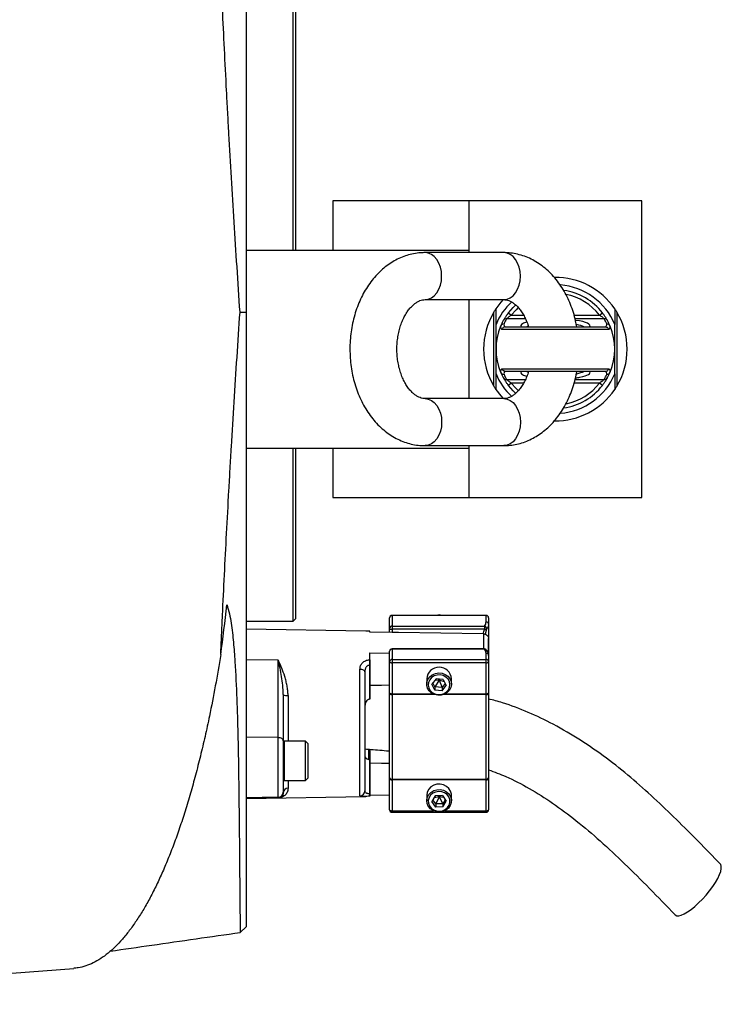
# Model space of a CAD drawing. Header units: millimetres. Extents: x 3 to 2256, y 2 to 810.
# Tile 8 of 9: x 1972 to 2256, y 174 to 572. Entities that reach past the tile are written whole.
import ezdxf

# ---------------------------------------------------------------- set-up
doc = ezdxf.new("R2010")
doc.units = ezdxf.units.MM

msp = doc.modelspace()

# ---------------------------------------------------------------- linework, layer by layer
at = {"color": 7, "linetype": 'Continuous', "lineweight": 25}
for p, q in [((2063.84, 702.54), (2063.84, 454.11)), ((2082.84, 479.11), (2082.84, 579.11)), ((2083.84, 578.11), (2083.84, 479.11)), ((2098.84, 499.11), (2098.84, 479.11)), ((2153.84, 499.11), (2098.84, 499.11)), ((2223.84, 499.11), (2153.84, 499.11)), ((2153.84, 499.11), (2153.84, 478.11)), ((2223.84, 379.11), (2223.84, 499.11)), ((2063.84, 479.11), (2153.84, 479.11)), ((2167.98, 478.11), (2136.16, 478.11)), ((2136.16, 459.11), (2167.98, 459.11)), ((2153.84, 459.11), (2153.84, 419.11)), ((2061.38, 454.11), (2063.84, 454.11)), ((2063.84, 454.11), (2063.84, 205.69)), ((2164.01, 424.13), (2164.01, 454.1)), ((2169.83, 453.77), (2171.02, 452.85)), ((2206.66, 452.85), (2207.85, 453.77)), ((2213.67, 454.1), (2213.67, 424.13)), ((2164.84, 439.11), (2164.84, 449.11)), ((2210.43, 447.11), (2167.25, 447.11)), ((2168.65, 448.11), (2209.03, 448.11)), ((2212.84, 439.11), (2212.84, 449.11)), ((2164.84, 429.11), (2164.84, 439.11)), ((2212.84, 429.11), (2212.84, 439.11)), ((2167.25, 431.11), (2210.43, 431.11)), ((2209.03, 430.11), (2168.65, 430.11)), ((2171.02, 425.38), (2169.83, 424.46)), ((2207.85, 424.46), (2206.66, 425.38)), ((2167.98, 419.11), (2136.16, 419.11)), ((2063.84, 399.11), (2153.84, 399.11)), ((2082.84, 329.11), (2082.84, 399.11)), ((2083.84, 399.11), (2083.84, 330.11)), ((2098.84, 399.11), (2098.84, 379.11)), ((2136.16, 400.11), (2167.98, 400.11)), ((2153.84, 400.11), (2153.84, 379.11)), ((2098.84, 379.11), (2153.84, 379.11)), ((2153.84, 379.11), (2223.84, 379.11)), ((2121.84, 326.29), (2121.84, 330.52)), ((2160.84, 331.52), (2122.84, 331.52)), ((2122.84, 331.42), (2122.84, 327.2)), ((2160.84, 331.42), (2122.84, 331.42)), ((2160.84, 328.87), (2160.84, 331.42)), ((2161.84, 330.52), (2161.84, 327.96)), ((2063.84, 329.11), (2082.84, 329.11)), ((2082.84, 329.11), (2083.84, 330.11)), ((2122.84, 327.2), (2122.84, 325.87)), ((2122.84, 327.2), (2160.14, 327.2)), ((2160.14, 327.2), (2160.14, 325.87)), ((2161.84, 327.96), (2161.84, 315.32)), ((2112.19, 325.1), (2063.84, 325.94)), ((2113.84, 325.07), (2113.8, 325.07)), ((2113.84, 324.78), (2113.84, 325.07)), ((2122.84, 324.63), (2113.84, 324.78)), ((2121.84, 324.65), (2121.84, 326.29)), ((2160.14, 325.87), (2122.84, 325.87)), ((2122.84, 325.87), (2122.84, 324.63)), ((2159.87, 324.02), (2159.67, 324.02)), ((2161.84, 315.54), (2161.84, 322.11)), ((2113.84, 316.33), (2121.84, 316.2)), ((2113.84, 313.52), (2113.84, 316.33)), ((2121.84, 312.77), (2121.84, 316.99)), ((2160.14, 317.99), (2122.84, 317.99)), ((2122.84, 317.9), (2122.84, 313.67)), ((2160.14, 317.9), (2122.84, 317.9)), ((2160.84, 313.67), (2160.84, 316.23)), ((2161.84, 315.32), (2161.84, 312.77)), ((2076.87, 313.41), (2063.84, 313.55)), ((2076.87, 282.09), (2076.87, 313.41)), ((2113.8, 313.52), (2113.84, 313.52)), ((2113.8, 311.37), (2113.8, 297.66)), ((2113.84, 311.37), (2113.8, 311.37)), ((2113.84, 297.66), (2113.84, 311.37)), ((2121.84, 300.22), (2121.84, 312.77)), ((2122.84, 313.67), (2122.84, 312.34)), ((2122.84, 313.67), (2160.84, 313.67)), ((2160.84, 312.34), (2122.84, 312.34)), ((2122.84, 312.34), (2122.84, 299.8)), ((2160.84, 312.34), (2160.84, 313.67)), ((2160.84, 299.8), (2160.84, 312.34)), ((2161.84, 312.77), (2161.84, 300.22)), ((2109.87, 258.61), (2109.87, 309.72)), ((2111.84, 308.65), (2111.84, 260.59)), ((2136.84, 305.89), (2136.84, 303.72)), ((2140.66, 305.85), (2138.97, 303.73)), ((2140.15, 301.34), (2138.97, 303.73)), ((2140.15, 302.61), (2139.36, 304.22)), ((2141.84, 305.34), (2140.09, 305.13)), ((2141.84, 305.34), (2140.15, 302.61)), ((2140.15, 302.61), (2140.15, 301.34)), ((2143.02, 302.35), (2140.15, 302.61)), ((2143.53, 305.59), (2140.66, 305.85)), ((2141.56, 305.77), (2141.84, 305.34)), ((2142.25, 305.7), (2141.84, 305.34)), ((2143.97, 304.69), (2141.84, 305.34)), ((2141.84, 305.34), (2143.02, 302.35)), ((2144.32, 303.98), (2143.02, 302.35)), ((2143.02, 301.08), (2144.71, 303.2)), ((2143.53, 305.59), (2144.71, 303.2)), ((2146.84, 303.72), (2146.84, 305.89)), ((2078.84, 299.55), (2078.84, 280.82)), ((2121.84, 299.63), (2121.84, 300.22)), ((2121.84, 266.01), (2121.84, 299.63)), ((2122.84, 299.8), (2122.84, 299.5)), ((2122.84, 299.5), (2122.84, 265.33)), ((2143.02, 301.08), (2140.15, 301.34)), ((2143.02, 302.35), (2143.02, 301.08)), ((2160.84, 299.5), (2160.84, 299.8)), ((2160.84, 265.33), (2160.84, 299.5)), ((2161.84, 300.22), (2161.84, 299.63)), ((2161.84, 299.63), (2161.84, 266.01)), ((2113.84, 297.66), (2113.8, 297.66)), ((2111.96, 286.71), (2111.84, 286.71)), ((2111.84, 284.09), (2111.96, 284.09)), ((2111.96, 282.76), (2111.84, 282.76)), ((2076.87, 282.09), (2063.84, 282.24)), ((2076.87, 258.01), (2076.87, 282.09)), ((2078.84, 280.82), (2078.84, 260.01)), ((2087.84, 280.72), (2079.24, 280.72)), ((2088.84, 279.72), (2087.84, 280.72)), ((2087.84, 269.34), (2087.84, 280.72)), ((2088.84, 279.72), (2088.84, 269.76)), ((2111.96, 281.23), (2111.84, 281.23)), ((2111.84, 278.92), (2111.96, 278.92)), ((2113.47, 273.25), (2113.47, 277.29)), ((2113.8, 273.26), (2113.8, 259.55)), ((2113.8, 273.26), (2113.84, 273.26)), ((2113.84, 259.55), (2113.84, 273.26)), ((2087.84, 264.72), (2087.84, 269.34)), ((2088.84, 269.76), (2088.84, 265.72)), ((2079.24, 264.72), (2087.84, 264.72)), ((2087.84, 264.72), (2088.84, 265.72)), ((2121.84, 265.5), (2121.84, 266.01)), ((2121.84, 252.95), (2121.84, 265.5)), ((2122.84, 265.33), (2160.84, 265.33)), ((2122.84, 265.33), (2122.84, 265.07)), ((2160.84, 265.07), (2122.84, 265.07)), ((2122.84, 265.07), (2122.84, 252.53)), ((2160.84, 265.07), (2160.84, 265.33)), ((2160.84, 252.53), (2160.84, 265.07)), ((2161.84, 266.01), (2161.84, 265.5)), ((2161.84, 265.5), (2161.84, 252.95)), ((2078.84, 260.01), (2078.84, 259.86)), ((2113.8, 259.55), (2113.84, 259.55)), ((2121.84, 258.82), (2113.84, 258.68)), ((2136.84, 258.77), (2136.84, 256.59)), ((2146.84, 256.59), (2146.84, 258.77)), ((2063.84, 257.52), (2112.19, 258.37)), ((2076.87, 258.01), (2063.84, 257.79)), ((2076.87, 257.75), (2063.84, 257.52)), ((2076.87, 257.75), (2076.87, 258.01)), ((2113.81, 258.4), (2113.84, 258.4)), ((2140.3, 258.55), (2138.96, 256.23)), ((2140.5, 254.02), (2138.96, 256.23)), ((2140.5, 255.29), (2139.36, 256.93)), ((2141.84, 258.21), (2139.81, 257.71)), ((2143.18, 258.65), (2140.3, 258.55)), ((2141.84, 258.21), (2140.5, 255.29)), ((2143.38, 255.39), (2140.5, 255.29)), ((2140.5, 255.29), (2140.5, 254.02)), ((2141.48, 258.59), (2141.84, 258.21)), ((2142.16, 258.62), (2141.84, 258.21)), ((2143.72, 257.88), (2141.84, 258.21)), ((2141.84, 258.21), (2143.38, 255.39)), ((2143.18, 258.65), (2144.72, 256.44)), ((2144.32, 257.02), (2143.38, 255.39)), ((2143.38, 254.12), (2144.72, 256.44)), ((2143.38, 255.39), (2143.38, 254.12)), ((2122.84, 251.95), (2160.84, 251.95)), ((2143.38, 254.12), (2140.5, 254.02)), ((2061.51, 203.36), (2063.84, 205.69))]:
    msp.add_line(p, q, dxfattribs=at)
at = {"color": 8, "linetype": 'Continuous', "lineweight": 25}
for p, q in [((2176.76, 451.38), (2169.1, 451.38)), ((2171.02, 452.85), (2176, 452.85)), ((2196.4, 452.85), (2206.66, 452.85)), ((2208.58, 451.38), (2196.81, 451.38)), ((2169.1, 426.85), (2176.74, 426.85)), ((2196.81, 426.85), (2208.58, 426.85)), ((2175.98, 425.38), (2171.02, 425.38)), ((2206.66, 425.38), (2196.41, 425.38)), ((2122.84, 331.52), (2122.84, 331.42)), ((2160.84, 331.42), (2160.84, 331.52)), ((2159.87, 317.99), (2159.87, 324.02)), ((2161.06, 325.98), (2160.45, 323.9)), ((2122.84, 317.99), (2122.84, 317.9)), ((2160.14, 317.99), (2160.14, 317.9)), ((2080.8, 299.12), (2080.8, 280.72)), ((2122.84, 299.8), (2139.33, 299.8)), ((2140.01, 299.5), (2122.84, 299.5)), ((2160.84, 299.5), (2143.67, 299.5)), ((2144.35, 299.8), (2160.84, 299.8)), ((2079.24, 280.72), (2079.24, 269.34)), ((2113.8, 277.34), (2113.8, 273.31)), ((2079.24, 269.34), (2079.24, 264.72)), ((2080.8, 264.72), (2080.8, 261.63)), ((2122.84, 252.53), (2139.62, 252.53)), ((2122.84, 252.53), (2122.84, 251.95)), ((2144.06, 252.53), (2160.84, 252.53)), ((2160.84, 251.95), (2160.84, 252.53))]:
    msp.add_line(p, q, dxfattribs=at)
at = {"color": 8, "linetype": 'Continuous', "lineweight": 25, "flags": 128}
for points in [[(2136.16, 459.11), (2137.47, 459.3), (2138.73, 459.84), (2139.89, 460.71), (2140.91, 461.9), (2141.75, 463.34), (2142.37, 464.98), (2142.75, 466.76), (2142.88, 468.61), (2142.75, 470.47), (2142.37, 472.25), (2141.75, 473.89), (2140.91, 475.33), (2139.89, 476.51), (2138.73, 477.39), (2137.47, 477.93), (2136.16, 478.11)], [(2167.98, 459.11), (2169.29, 459.3), (2170.55, 459.84), (2171.71, 460.71), (2172.73, 461.9), (2173.57, 463.34), (2174.19, 464.98), (2174.57, 466.76), (2174.7, 468.61), (2174.57, 470.47), (2174.19, 472.25), (2173.57, 473.89), (2172.73, 475.33), (2171.71, 476.51), (2170.55, 477.39), (2169.29, 477.93), (2167.98, 478.11), (2167.98, 478.11)], [(2173.85, 455.89), (2172.96, 455.05), (2171.02, 452.85)], [(2171.02, 425.38), (2172.96, 423.17), (2173.84, 422.35)], [(2136.16, 419.11), (2137.47, 418.93), (2138.73, 418.39), (2139.89, 417.51), (2140.91, 416.33), (2141.75, 414.89), (2142.37, 413.25), (2142.75, 411.47), (2142.88, 409.61), (2142.75, 407.76), (2142.37, 405.98), (2141.75, 404.34), (2140.91, 402.9), (2139.89, 401.71), (2138.73, 400.84), (2137.47, 400.3), (2136.16, 400.11)], [(2167.98, 419.11), (2169.29, 418.93), (2170.55, 418.39), (2171.71, 417.51), (2172.73, 416.33), (2173.57, 414.89), (2174.19, 413.25), (2174.57, 411.47), (2174.7, 409.61), (2174.57, 407.76), (2174.19, 405.98), (2173.57, 404.34), (2172.73, 402.9), (2171.71, 401.71), (2170.55, 400.84), (2169.29, 400.3), (2167.98, 400.11), (2167.98, 400.11)]]:
    msp.add_lwpolyline(points, dxfattribs=at)
at = {"color": 7, "linetype": 'Continuous', "lineweight": 25, "flags": 128}
for points in [[(2164.84, 455.39), (2166.86, 458.03), (2167.92, 459.2)], [(2169.83, 453.77), (2171.75, 455.97), (2172.84, 457)], [(2167.84, 419.11), (2166.86, 420.2), (2164.84, 422.83)], [(2172.84, 421.23), (2171.75, 422.26), (2169.83, 424.46)], [(2121.84, 326.29), (2121.86, 326.21), (2121.92, 326.13), (2122.01, 326.06), (2122.13, 325.99), (2122.28, 325.94), (2122.46, 325.9), (2122.64, 325.88), (2122.84, 325.87)], [(2159.67, 324.02), (2125.46, 324.59), (2122.84, 324.63)], [(2121.84, 312.77), (2121.86, 312.68), (2121.92, 312.61), (2122.01, 312.53), (2122.13, 312.47), (2122.28, 312.42), (2122.46, 312.38), (2122.64, 312.35), (2122.84, 312.34)], [(2160.84, 312.34), (2161.03, 312.35), (2161.22, 312.38), (2161.4, 312.42), (2161.55, 312.47), (2161.67, 312.53), (2161.76, 312.61), (2161.82, 312.68), (2161.84, 312.77)], [(2111.84, 308.65), (2111.8, 308.85), (2111.69, 309.05), (2111.51, 309.24), (2111.27, 309.4), (2110.97, 309.54), (2110.63, 309.64), (2110.26, 309.7), (2109.87, 309.72)], [(2141.33, 299.21), (2140.01, 299.5), (2138.82, 300.11), (2137.86, 300.98), (2137.19, 302.05), (2136.87, 303.25), (2136.91, 304.49), (2137.32, 305.66), (2138.07, 306.7), (2139.1, 307.51), (2140.33, 308.04), (2141.67, 308.25), (2143.02, 308.12), (2144.29, 307.67), (2145.37, 306.92), (2146.2, 305.94), (2146.7, 304.79), (2146.84, 303.57), (2146.61, 302.35), (2146.02, 301.23), (2145.13, 300.3), (2143.99, 299.63), (2142.69, 299.25), (2141.33, 299.21)], [(2141.39, 299.5), (2142.64, 299.54), (2143.83, 299.91), (2144.85, 300.56), (2145.64, 301.45), (2146.11, 302.5), (2146.24, 303.63), (2146.01, 304.74), (2145.44, 305.76), (2144.58, 306.58), (2143.5, 307.16), (2142.29, 307.43), (2141.04, 307.39), (2139.85, 307.02), (2138.83, 306.37), (2138.04, 305.48), (2137.57, 304.43), (2137.44, 303.3), (2137.67, 302.19), (2138.24, 301.17), (2139.1, 300.35), (2140.18, 299.77), (2141.39, 299.5)], [(2113.84, 303.24), (2118.6, 303.33), (2121.84, 303.39)], [(2121.84, 300.22), (2121.86, 300.14), (2121.92, 300.06), (2122.01, 299.99), (2122.13, 299.92), (2122.28, 299.87), (2122.46, 299.83), (2122.64, 299.81), (2122.84, 299.8)], [(2160.84, 299.8), (2161.03, 299.81), (2161.22, 299.83), (2161.4, 299.87), (2161.55, 299.92), (2161.67, 299.99), (2161.76, 300.06), (2161.82, 300.14), (2161.84, 300.22)], [(2078.84, 280.82), (2078.8, 281.06), (2078.69, 281.3), (2078.51, 281.52), (2078.27, 281.71), (2077.97, 281.87), (2077.63, 281.99), (2077.26, 282.07), (2076.87, 282.09)], [(2121.84, 271.63), (2118.6, 271.69), (2113.84, 271.77)], [(2121.84, 265.5), (2121.86, 265.41), (2121.92, 265.33), (2122.01, 265.26), (2122.13, 265.2), (2122.28, 265.15), (2122.46, 265.11), (2122.64, 265.08), (2122.84, 265.07)], [(2146.84, 258.77), (2146.81, 259.25), (2146.48, 260.45), (2145.81, 261.52), (2144.84, 262.39), (2143.65, 262.99), (2142.32, 263.28), (2140.96, 263.23), (2139.67, 262.85), (2138.53, 262.17), (2137.64, 261.23), (2137.07, 260.11), (2136.84, 258.9), (2136.84, 258.77)], [(2160.84, 265.07), (2161.03, 265.08), (2161.22, 265.11), (2161.4, 265.15), (2161.55, 265.2), (2161.67, 265.26), (2161.76, 265.33), (2161.82, 265.41), (2161.84, 265.5)], [(2142.04, 252.06), (2140.68, 252.18), (2139.41, 252.63), (2138.32, 253.37), (2137.49, 254.35), (2136.99, 255.49), (2136.84, 256.72), (2137.07, 257.94), (2137.64, 259.06), (2138.53, 259.99), (2139.67, 260.67), (2140.96, 261.05), (2142.32, 261.1), (2143.65, 260.81), (2144.84, 260.22), (2145.81, 259.35), (2146.48, 258.28), (2146.81, 257.08), (2146.77, 255.84), (2146.37, 254.67), (2145.63, 253.63), (2144.6, 252.81), (2143.38, 252.28), (2142.04, 252.06)], [(2142.01, 252.35), (2143.25, 252.56), (2144.36, 253.07), (2145.28, 253.85), (2145.91, 254.82), (2146.22, 255.93), (2146.17, 257.06), (2145.77, 258.14), (2145.05, 259.07), (2144.07, 259.77), (2142.91, 260.2), (2141.67, 260.32), (2140.43, 260.12), (2139.32, 259.6), (2138.4, 258.83), (2137.77, 257.85), (2137.46, 256.75), (2137.51, 255.61), (2137.91, 254.54), (2138.63, 253.61), (2139.61, 252.9), (2140.77, 252.47), (2142.01, 252.35)], [(2121.84, 252.95), (2121.86, 252.87), (2121.92, 252.79), (2122.01, 252.72), (2122.13, 252.65), (2122.28, 252.6), (2122.46, 252.56), (2122.64, 252.54), (2122.84, 252.53)], [(2160.84, 252.53), (2161.03, 252.54), (2161.22, 252.56), (2161.4, 252.6), (2161.55, 252.65), (2161.67, 252.72), (2161.76, 252.79), (2161.82, 252.87), (2161.84, 252.95)], [(2237.21, 210.5), (2237.28, 210.44), (2237.88, 210.14), (2238.7, 210.12), (2239.72, 210.37), (2240.92, 210.9), (2242.25, 211.68), (2243.69, 212.69), (2245.2, 213.92), (2246.74, 215.32), (2248.27, 216.86), (2249.75, 218.5), (2251.14, 220.2), (2252.41, 221.92), (2253.52, 223.61), (2254.44, 225.22), (2255.16, 226.72), (2255.65, 228.06), (2255.89, 229.21), (2255.89, 230.15), (2255.65, 230.84), (2255.49, 231.03)], [(1801.62, 174.32), (1931.48, 184.12), (1994.2, 188.86)]]:
    msp.add_lwpolyline(points, dxfattribs=at)
at = {"color": 7, "linetype": 'Continuous', "lineweight": 25}
for centre, radius, start, end in [((2188.84, 439.11), 29, 34.1484, 90.6211), ((2188.84, 439.11), 26, 22.6199, 85.5708), ((2188.84, 439.11), 24, 37.6262, 81.8051), ((2188.84, 439.11), 26, 132.8133, 157.3801), ((2188.84, 439.11), 29, 148.8902, 211.1098), ((2188.84, 439.11), 29, 328.8902, 31.1098), ((2188.84, 439.11), 24, 151.339, 157.1539), ((2169.06, 449.92), 1.46, 88.4964, 151.0501), ((2188.84, 440.59), 22.5, 151.339, 157.1539), ((2188.84, 440.59), 22.5, 22.8461, 28.661), ((2208.62, 449.92), 1.46, 28.9499, 91.5036), ((2188.84, 439.11), 24, 22.8461, 28.661), ((2188.84, 439.11), 24, 157.1539, 202.8461), ((2167.8, 448.1), 1.13, 162.7903, 240.9577), ((2168.07, 447.85), 1.47, 88.7254, 156.827), ((2169.09, 449.01), 1.04, 162.3254, 239.69), ((2208.59, 449.01), 1.04, 300.31, 17.6746), ((2209.61, 447.85), 1.47, 23.173, 91.2746), ((2209.88, 448.1), 1.13, 299.0423, 17.2097), ((2188.84, 439.11), 24, 337.1539, 22.8461), ((2167.8, 430.13), 1.13, 119.0423, 197.2097), ((2168.07, 430.37), 1.47, 203.173, 271.2746), ((2188.84, 439.11), 24, 202.8461, 208.661), ((2169.09, 429.22), 1.04, 120.31, 197.6746), ((2208.59, 429.22), 1.04, 342.3254, 59.69), ((2209.61, 430.37), 1.47, 268.7254, 336.827), ((2188.84, 439.11), 24, 331.339, 337.1539), ((2209.88, 430.13), 1.13, 342.7903, 60.9577), ((2188.84, 439.11), 26, 202.6199, 227.1686), ((2169.06, 428.31), 1.46, 208.9499, 271.5036), ((2188.84, 437.64), 22.5, 202.8461, 208.661), ((2188.84, 439.11), 26, 274.5141, 337.3801), ((2188.84, 437.64), 22.5, 331.339, 337.1539), ((2208.62, 428.31), 1.46, 268.4964, 331.0501), ((2188.84, 439.11), 29, 269.3636, 325.8516), ((2188.84, 439.11), 24, 278.036, 322.3738), ((2122.84, 330.52), 1, 90, 180), ((2122.8, 330.47), 0.957, 87.3247, 177.0479), ((2141.84, 328.42), 3.28, 70.563, 109.437), ((2160.84, 330.52), 1, 360, 90), ((2160.88, 330.47), 0.957, 2.9521, 92.6753), ((2122.8, 326.24), 0.957, 87.3247, 177.0479), ((2159.98, 326.12), 1.09, 352.4634, 81.7428), ((2160.88, 327.91), 0.957, 2.9521, 92.6753), ((2160.47, 326.97), 1.16, 253.119, 300.4631), ((2122.84, 316.99), 1, 90, 180), ((2122.8, 316.94), 0.957, 87.3247, 177.0479), ((2160.14, 316.99), 1, 40.9851, 90), ((2160.88, 315.27), 0.957, 2.9521, 92.6753), ((2028.39, 312.45), 85.42, 359.2782, 0.7218), ((2122.8, 312.72), 0.957, 87.3247, 177.0479), ((2141.84, 305.51), 5.02, 4.4393, 175.5607), ((2160.88, 312.72), 0.957, 2.9521, 92.6753), ((2080.34, 301.69), 2.61, 234.8587, 280.1607), ((2122.59, 301.59), 2.1, 248.9941, 276.7189), ((2161.09, 301.59), 2.1, 263.2811, 291.0059), ((2079.24, 280.32), 0.4, 90, 180), ((2079.24, 265.12), 0.4, 180, 270), ((2122.71, 266.21), 0.888, 192.8925, 278.7196), ((2160.97, 266.21), 0.888, 261.2804, 347.1075), ((2076.84, 260.01), 2, 270.9994, 359.9994), ((2080.73, 259.74), 1.89, 87.7132, 176.4652), ((2109.85, 260.6), 1.99, 270.7545, 359.7637), ((2093.79, 258.98), 20.02, 358.348, 1.652), ((2122.84, 252.95), 1, 180, 270), ((2160.84, 252.95), 1, 270, 360)]:
    msp.add_arc(centre, radius, start, end, dxfattribs=at)
at = {"color": 8, "linetype": 'Continuous', "lineweight": 25}
for centre, radius, start, end in [((2188.84, 439.11), 22.5, 37.6262, 79.0649), ((2188.84, 439.11), 22.5, 281.185, 322.3738), ((2160.29, 317.1), 0.817, 43.5963, 100.8042)]:
    msp.add_arc(centre, radius, start, end, dxfattribs=at)
for centre, major_axis, ratio, start_param, end_param in [((2188.84, 448.54), (14, 0), 0.194444, 2.55405, 3.30038), ((2188.84, 448.54), (14, 0), 0.194444, 6.124398, 7.223953), ((2188.84, 447.07), (12.5, 0), 0.217778, 2.656633, 2.748801), ((2188.84, 447.07), (12.5, 0), 0.217778, 0.392792, 0.824784), ((2188.84, 429.68), (14, 0), 0.194444, 2.982805, 3.731471), ((2188.84, 431.16), (12.5, 0), 0.217778, 3.534384, 3.647206), ((2188.84, 431.16), (12.5, 0), 0.217778, 5.474528, 5.890394), ((2188.84, 429.68), (14, 0), 0.194444, 5.501087, 6.441973)]:
    msp.add_ellipse(centre, major_axis=major_axis, ratio=ratio, start_param=start_param, end_param=end_param, dxfattribs=at)
at = {"color": 7, "linetype": 'Continuous', "lineweight": 25}
for centre, major_axis, ratio, start_param, end_param in [((2188.84, 429.68), (14, 0), 0.194444, 5.340168, 5.501087), ((1967.11, 468.69), (0, 346.57), 0.278119, 4.255142, 4.318751)]:
    msp.add_ellipse(centre, major_axis=major_axis, ratio=ratio, start_param=start_param, end_param=end_param, dxfattribs=at)
for points, knots in [([(2061.38, 454.11), (2060.97, 460.22), (2060.56, 466.3), (2059.78, 478.41), (2059.39, 484.44), (2058.27, 502.45), (2057.57, 514.35), (2056.82, 527.62), (2056.74, 529.1), (2056.58, 532.03), (2056.5, 533.48), (2056.26, 537.84), (2056.1, 540.73), (2055.65, 549.3), (2055.36, 554.92), (2054.82, 565.99), (2054.55, 571.43), (2054.06, 582.12), (2053.82, 587.38), (2053.6, 592.54)], [0, 0, 0, 0, 0.125, 0.125, 0.25, 0.25, 0.5, 0.5, 0.53125, 0.53125, 0.5625, 0.5625, 0.625, 0.625, 0.75, 0.75, 0.875, 0.875, 1, 1, 1, 1]), ([(2136.16, 478.11), (2135.54, 478.1), (2134, 478.06), (2131.55, 477.72), (2128.85, 477.05), (2126.22, 476.07), (2123.68, 474.8), (2121.25, 473.24), (2118.93, 471.41), (2116.74, 469.31), (2114.71, 466.95), (2112.85, 464.36), (2111.18, 461.56), (2109.72, 458.56), (2108.48, 455.4), (2107.46, 452.11), (2106.67, 448.71), (2106.13, 445.24), (2105.83, 441.72), (2105.77, 438.17), (2105.96, 434.63), (2106.39, 431.12), (2107.06, 427.67), (2107.98, 424.31), (2109.14, 421.05), (2110.53, 417.94), (2112.14, 414.99), (2113.98, 412.24), (2116.01, 409.71), (2118.23, 407.43), (2120.62, 405.44), (2123.14, 403.74), (2125.77, 402.35), (2128.48, 401.29), (2131.25, 400.56), (2133.81, 400.17), (2135.45, 400.13), (2136.16, 400.11)], [0, 0, 0, 0, 0.018361, 0.045573, 0.072781, 0.100096, 0.127624, 0.155447, 0.18362, 0.212163, 0.241059, 0.270261, 0.299703, 0.329312, 0.359023, 0.388786, 0.418562, 0.448339, 0.478118, 0.507907, 0.537719, 0.567565, 0.597459, 0.627412, 0.657431, 0.687511, 0.717627, 0.747726, 0.77774, 0.80758, 0.837152, 0.866369, 0.895175, 0.923551, 0.951524, 0.979157, 1, 1, 1, 1]), ([(2197.51, 448.11), (2197.36, 448.92), (2197, 450.89), (2196.15, 453.92), (2195, 457.17), (2193.61, 460.29), (2192, 463.24), (2190.16, 465.99), (2188.13, 468.52), (2185.91, 470.79), (2183.52, 472.79), (2181, 474.49), (2178.37, 475.87), (2175.66, 476.93), (2172.89, 477.66), (2170.33, 478.05), (2168.69, 478.1), (2167.98, 478.11)], [0, 0, 0, 0, 0.049619, 0.120338, 0.191212, 0.26223, 0.333331, 0.404394, 0.475255, 0.545707, 0.615524, 0.684504, 0.752513, 0.819508, 0.885551, 0.950792, 1, 1, 1, 1]), ([(2136.16, 419.11), (2136.03, 419.12), (2135.54, 419.13), (2134.72, 419.28), (2133.66, 419.67), (2132.59, 420.26), (2131.49, 421.09), (2130.36, 422.19), (2129.24, 423.58), (2128.2, 425.2), (2127.25, 427.04), (2126.43, 429.08), (2125.75, 431.28), (2125.24, 433.62), (2124.91, 436.05), (2124.77, 438.54), (2124.83, 441.04), (2125.07, 443.5), (2125.5, 445.89), (2126.1, 448.16), (2126.86, 450.27), (2127.74, 452.2), (2128.73, 453.9), (2129.8, 455.37), (2130.9, 456.59), (2132.01, 457.55), (2133.09, 458.27), (2134.15, 458.76), (2135.17, 459.06), (2135.82, 459.1), (2136.16, 459.11)], [0, 0, 0, 0, 0.017181, 0.062139, 0.101414, 0.137691, 0.172273, 0.208942, 0.244632, 0.279886, 0.315024, 0.350174, 0.385415, 0.420777, 0.456249, 0.491799, 0.527379, 0.562931, 0.59839, 0.63371, 0.668859, 0.703829, 0.738651, 0.773414, 0.808241, 0.843387, 0.879296, 0.916692, 0.956783, 1, 1, 1, 1]), ([(2167.98, 459.11), (2168.11, 459.11), (2168.6, 459.1), (2169.42, 458.95), (2170.48, 458.56), (2171.55, 457.97), (2172.65, 457.13), (2173.78, 456.03), (2174.9, 454.65), (2175.95, 453.03), (2176.89, 451.18), (2177.58, 449.53), (2177.9, 448.45), (2178, 448.11)], [0, 0, 0, 0, 0.0468969, 0.1696093, 0.2768116, 0.3758293, 0.4702208, 0.5703099, 0.667726, 0.7639538, 0.8598618, 0.955805, 1, 1, 1, 1]), ([(2053.6, 315.69), (2053.71, 318.28), (2053.83, 320.91), (2054.06, 326.19), (2054.19, 328.85), (2054.56, 336.89), (2054.82, 342.33), (2055.64, 358.9), (2056.24, 370.27), (2057.06, 384.87), (2057.23, 387.81), (2057.48, 392.26), (2057.57, 393.74), (2057.74, 396.73), (2057.83, 398.22), (2058.28, 405.71), (2058.64, 411.71), (2059.39, 423.76), (2059.78, 429.81), (2060.57, 441.93), (2060.97, 448.01), (2061.38, 454.11)], [0, 0, 0, 0, 0.0625, 0.0625, 0.125, 0.125, 0.25, 0.25, 0.5, 0.5, 0.5625, 0.5625, 0.59375, 0.59375, 0.625, 0.625, 0.75, 0.75, 0.875, 0.875, 1, 1, 1, 1]), ([(2164.01, 454.1), (2164.1, 454.25), (2164.19, 454.4), (2164.37, 454.68), (2164.45, 454.81), (2164.62, 455.06), (2164.69, 455.17), (2164.8, 455.34), (2164.84, 455.39), (2164.84, 455.39)], [0, 0, 0, 0, 0.25, 0.25, 0.5, 0.5, 0.75, 0.75, 1, 1, 1, 1]), ([(2169.83, 453.77), (2169.59, 453.45), (2169.35, 453.12), (2168.9, 452.48), (2168.69, 452.16), (2168.42, 451.72), (2168.33, 451.58), (2168.17, 451.32), (2168.1, 451.2), (2167.98, 450.98), (2167.92, 450.88), (2167.84, 450.73), (2167.8, 450.67), (2167.78, 450.62)], [0, 0, 0, 0, 0.25, 0.25, 0.5, 0.5, 0.625, 0.625, 0.75, 0.75, 0.875, 0.875, 1, 1, 1, 1]), ([(2209.9, 450.62), (2209.88, 450.67), (2209.84, 450.73), (2209.75, 450.89), (2209.7, 450.98), (2209.57, 451.2), (2209.5, 451.32), (2209.35, 451.59), (2209.26, 451.73), (2209.07, 452.02), (2208.98, 452.17), (2208.77, 452.49), (2208.66, 452.65), (2208.33, 453.13), (2208.09, 453.45), (2207.85, 453.77)], [0, 0, 0, 0, 0.125, 0.125, 0.25, 0.25, 0.375, 0.375, 0.5, 0.5, 0.625, 0.625, 0.75, 0.75, 1, 1, 1, 1]), ([(2212.84, 455.39), (2212.84, 455.39), (2212.85, 455.38), (2212.88, 455.33), (2212.9, 455.3), (2212.96, 455.22), (2212.99, 455.17), (2213.06, 455.06), (2213.1, 455), (2213.22, 454.81), (2213.31, 454.68), (2213.49, 454.4), (2213.58, 454.25), (2213.67, 454.1)], [0, 0, 0, 0, 0.125, 0.125, 0.25, 0.25, 0.375, 0.375, 0.5, 0.5, 0.75, 0.75, 1, 1, 1, 1]), ([(2169.1, 451.38), (2169.12, 451.4), (2169.16, 451.44), (2169.26, 451.53), (2169.32, 451.58), (2169.53, 451.75), (2169.69, 451.89), (2170.04, 452.17), (2170.23, 452.31), (2170.62, 452.58), (2170.82, 452.72), (2171.02, 452.85)], [0, 0, 0, 0, 0.125, 0.125, 0.25, 0.25, 0.5, 0.5, 0.75, 0.75, 1, 1, 1, 1]), ([(2206.66, 452.85), (2206.86, 452.72), (2207.06, 452.58), (2207.45, 452.31), (2207.64, 452.17), (2207.99, 451.89), (2208.15, 451.76), (2208.36, 451.58), (2208.42, 451.53), (2208.52, 451.44), (2208.56, 451.4), (2208.58, 451.38)], [0, 0, 0, 0, 0.25, 0.25, 0.5, 0.5, 0.75, 0.75, 0.875, 0.875, 1, 1, 1, 1]), ([(2168.57, 448.11), (2168.43, 448.1), (2168.29, 448.08), (2168.01, 447.97), (2167.89, 447.9), (2167.65, 447.73), (2167.55, 447.62), (2167.38, 447.39), (2167.3, 447.25), (2167.25, 447.11)], [0, 0, 0, 0, 0.25, 0.25, 0.5, 0.5, 0.75, 0.75, 1, 1, 1, 1]), ([(2209.11, 448.11), (2209.25, 448.1), (2209.39, 448.08), (2209.66, 447.97), (2209.79, 447.9), (2210.03, 447.73), (2210.13, 447.62), (2210.3, 447.39), (2210.38, 447.25), (2210.43, 447.11)], [0, 0, 0, 0, 0.25, 0.25, 0.5, 0.5, 0.75, 0.75, 1, 1, 1, 1]), ([(2168.57, 430.12), (2168.43, 430.12), (2168.29, 430.15), (2168.01, 430.25), (2167.89, 430.32), (2167.65, 430.5), (2167.55, 430.61), (2167.38, 430.84), (2167.3, 430.98), (2167.25, 431.11)], [0, 0, 0, 0, 0.25, 0.25, 0.5, 0.5, 0.75, 0.75, 1, 1, 1, 1]), ([(2178.02, 430.11), (2178.02, 430.11), (2177.82, 429.35), (2177.27, 427.97), (2176.4, 426.03), (2175.41, 424.32), (2174.35, 422.86), (2173.24, 421.64), (2172.13, 420.68), (2171.05, 419.96), (2169.99, 419.46), (2168.97, 419.17), (2168.32, 419.13), (2167.98, 419.11)], [0, 0, 0, 0, 0.000971, 0.096837, 0.192216, 0.28719, 0.382002, 0.476991, 0.57285, 0.670788, 0.772785, 0.88213, 1, 1, 1, 1]), ([(2167.98, 400.11), (2168.6, 400.13), (2170.14, 400.16), (2172.59, 400.51), (2175.29, 401.18), (2177.92, 402.16), (2180.46, 403.43), (2182.9, 404.98), (2185.22, 406.82), (2187.4, 408.92), (2189.43, 411.27), (2191.29, 413.86), (2192.96, 416.67), (2194.42, 419.67), (2195.67, 422.82), (2196.67, 426.12), (2197.28, 428.56), (2197.49, 429.92), (2197.52, 430.11)], [0, 0, 0, 0, 0.0433465, 0.1075873, 0.1718176, 0.2363025, 0.3012879, 0.3669709, 0.4334803, 0.5008628, 0.5690794, 0.6380187, 0.707523, 0.7774223, 0.8475637, 0.9178257, 0.9881187, 1, 1, 1, 1]), ([(2209.11, 430.12), (2209.25, 430.12), (2209.39, 430.15), (2209.66, 430.25), (2209.79, 430.32), (2210.03, 430.5), (2210.13, 430.61), (2210.3, 430.84), (2210.38, 430.98), (2210.43, 431.11)], [0, 0, 0, 0, 0.25, 0.25, 0.5, 0.5, 0.75, 0.75, 1, 1, 1, 1]), ([(2167.78, 427.6), (2167.8, 427.56), (2167.84, 427.5), (2167.92, 427.34), (2167.98, 427.25), (2168.1, 427.03), (2168.18, 426.91), (2168.33, 426.64), (2168.42, 426.5), (2168.61, 426.21), (2168.7, 426.05), (2168.91, 425.74), (2169.02, 425.58), (2169.35, 425.1), (2169.58, 424.78), (2169.83, 424.46)], [0, 0, 0, 0, 0.125, 0.125, 0.25, 0.25, 0.375, 0.375, 0.5, 0.5, 0.625, 0.625, 0.75, 0.75, 1, 1, 1, 1]), ([(2171.02, 425.38), (2170.82, 425.51), (2170.62, 425.64), (2170.23, 425.92), (2170.04, 426.06), (2169.69, 426.33), (2169.53, 426.47), (2169.32, 426.65), (2169.26, 426.7), (2169.16, 426.79), (2169.12, 426.83), (2169.1, 426.85)], [0, 0, 0, 0, 0.25, 0.25, 0.5, 0.5, 0.75, 0.75, 0.875, 0.875, 1, 1, 1, 1]), ([(2208.58, 426.85), (2208.56, 426.83), (2208.52, 426.79), (2208.42, 426.7), (2208.36, 426.65), (2208.15, 426.47), (2207.99, 426.34), (2207.64, 426.06), (2207.45, 425.92), (2207.06, 425.64), (2206.86, 425.51), (2206.66, 425.38)], [0, 0, 0, 0, 0.125, 0.125, 0.25, 0.25, 0.5, 0.5, 0.75, 0.75, 1, 1, 1, 1]), ([(2207.85, 424.46), (2208.09, 424.78), (2208.33, 425.11), (2208.78, 425.75), (2208.99, 426.06), (2209.26, 426.5), (2209.35, 426.65), (2209.51, 426.91), (2209.58, 427.03), (2209.7, 427.25), (2209.76, 427.35), (2209.84, 427.5), (2209.88, 427.56), (2209.9, 427.6)], [0, 0, 0, 0, 0.25, 0.25, 0.5, 0.5, 0.625, 0.625, 0.75, 0.75, 0.875, 0.875, 1, 1, 1, 1]), ([(2164.84, 422.83), (2164.84, 422.83), (2164.83, 422.85), (2164.8, 422.89), (2164.78, 422.93), (2164.72, 423.01), (2164.69, 423.06), (2164.62, 423.17), (2164.58, 423.23), (2164.46, 423.41), (2164.37, 423.55), (2164.19, 423.83), (2164.1, 423.98), (2164.01, 424.13)], [0, 0, 0, 0, 0.125, 0.125, 0.25, 0.25, 0.375, 0.375, 0.5, 0.5, 0.75, 0.75, 1, 1, 1, 1]), ([(2213.67, 424.13), (2213.58, 423.98), (2213.49, 423.83), (2213.31, 423.55), (2213.23, 423.42), (2213.06, 423.17), (2212.99, 423.05), (2212.88, 422.89), (2212.84, 422.83), (2212.84, 422.83)], [0, 0, 0, 0, 0.25, 0.25, 0.5, 0.5, 0.75, 0.75, 1, 1, 1, 1]), ([(2056.13, 335.77), (2056.48, 334.58), (2057.18, 332.2), (2058.03, 327.1), (2058.78, 320.64), (2059.52, 310.28), (2060.11, 297.69), (2060.53, 283.32), (2060.74, 272.06), (2060.86, 263.54), (2060.94, 257.36), (2061.01, 251.47), (2061.07, 245.53), (2061.13, 239.62), (2061.18, 233.83), (2061.22, 228.5), (2061.26, 223.6), (2061.3, 219.17), (2061.34, 215.24), (2061.37, 211.84), (2061.39, 209.09), (2061.42, 206.94), (2061.44, 205.33), (2061.47, 204.19), (2061.49, 203.48), (2061.5, 203.41), (2061.51, 203.37)], [0, 0, 0, 0, 0.017468, 0.035063, 0.069971, 0.104887, 0.174895, 0.244677, 0.314752, 0.350293, 0.385834, 0.421563, 0.457292, 0.499663, 0.542034, 0.584742, 0.627451, 0.671241, 0.715032, 0.759203, 0.803373, 0.84279, 0.882207, 0.921902, 0.961596, 1, 1, 1, 1]), ([(2160.14, 327.2), (2160.37, 327.47), (2160.55, 327.74), (2160.78, 328.3), (2160.84, 328.58), (2160.84, 328.87)], [0, 0, 0, 0, 0.5, 0.5, 1, 1, 1, 1]), ([(2161.84, 327.96), (2161.84, 327.62), (2161.77, 327.29), (2161.51, 326.62), (2161.32, 326.3), (2161.06, 325.98)], [0, 0, 0, 0, 0.5, 0.5, 1, 1, 1, 1]), ([(2113.8, 325.07), (2113.38, 325.08), (2112.8, 325.09), (2112.32, 325.1), (2112.19, 325.1)], [0, 0, 0, 0, 0.733208, 1, 1, 1, 1]), ([(2159.87, 324.02), (2160.01, 324.02), (2160.14, 324), (2160.41, 323.95), (2160.53, 323.9), (2160.9, 323.75), (2161.12, 323.6), (2161.39, 323.32), (2161.47, 323.22), (2161.6, 323.01), (2161.66, 322.9), (2161.75, 322.67), (2161.79, 322.55), (2161.83, 322.31), (2161.84, 322.19), (2161.84, 322.07)], [0, 0, 0, 0, 0.125, 0.125, 0.25, 0.25, 0.5, 0.5, 0.625, 0.625, 0.75, 0.75, 0.875, 0.875, 1, 1, 1, 1]), ([(2053.6, 315.69), (2052.88, 311.43), (2051.45, 302.9), (2049.29, 291.95), (2047.26, 282.56), (2045.38, 274.6), (2043.42, 266.93), (2041.36, 259.51), (2039.21, 252.38), (2036.97, 245.53), (2034.65, 239.02), (2032.26, 232.88), (2029.81, 227.14), (2027.31, 221.77), (2024.75, 216.78), (2022.11, 212.14), (2019.41, 207.89), (2016.65, 204.02), (2013.85, 200.58), (2010.98, 197.53), (2008.06, 194.91), (2005.08, 192.73), (2002.07, 191.01), (1999.02, 189.77), (1996.4, 189.06), (1994.78, 188.96), (1994.19, 188.92)], [0, 0, 0, 0, 0.055748, 0.111691, 0.15096, 0.190228, 0.229762, 0.269296, 0.309647, 0.349998, 0.390621, 0.431245, 0.471649, 0.512054, 0.552715, 0.593377, 0.634829, 0.676281, 0.717998, 0.759714, 0.802475, 0.845235, 0.888281, 0.931327, 0.975276, 1, 1, 1, 1]), ([(2160.84, 316.23), (2160.84, 316.52), (2160.78, 316.8), (2160.55, 317.36), (2160.37, 317.63), (2160.14, 317.9)], [0, 0, 0, 0, 0.5, 0.5, 1, 1, 1, 1]), ([(2161.83, 315.34), (2161.83, 315.38), (2161.86, 315.74), (2161.66, 316.43), (2161.33, 317.16), (2160.97, 317.53), (2160.86, 317.64)], [0, 0, 0, 0, 0.050093, 0.43798, 0.830713, 1, 1, 1, 1]), ([(2078.84, 299.55), (2078.84, 300.81), (2078.76, 302.04), (2078.51, 304.44), (2078.34, 305.63), (2077.97, 307.93), (2077.77, 309.06), (2077.44, 310.72), (2077.33, 311.27), (2077.1, 312.35), (2076.99, 312.88), (2076.87, 313.41)], [0, 0, 0, 0, 0.25, 0.25, 0.5, 0.5, 0.75, 0.75, 0.875, 0.875, 1, 1, 1, 1]), ([(2080.8, 299.12), (2080.8, 299.8), (2080.76, 300.47), (2080.62, 301.78), (2080.52, 302.43), (2080.28, 303.71), (2080.14, 304.34), (2079.82, 305.59), (2079.64, 306.2), (2079.09, 307.99), (2078.67, 309.14), (2078.01, 310.79), (2077.79, 311.33), (2077.45, 312.12), (2077.34, 312.38), (2077.16, 312.77), (2077.11, 312.9), (2076.99, 313.16), (2076.93, 313.28), (2076.87, 313.41)], [0, 0, 0, 0, 0.125, 0.125, 0.25, 0.25, 0.375, 0.375, 0.5, 0.5, 0.75, 0.75, 0.875, 0.875, 0.9375, 0.9375, 0.96875, 0.96875, 1, 1, 1, 1]), ([(2109.87, 309.72), (2109.87, 310.21), (2109.95, 310.68), (2110.2, 311.35), (2110.3, 311.57), (2110.55, 311.97), (2110.7, 312.16), (2110.96, 312.43), (2111.05, 312.52), (2111.25, 312.68), (2111.35, 312.76), (2111.67, 312.98), (2111.9, 313.1), (2112.41, 313.31), (2112.67, 313.39), (2113.22, 313.5), (2113.51, 313.53), (2113.8, 313.52)], [0, 0, 0, 0, 0.25, 0.25, 0.375, 0.375, 0.5, 0.5, 0.5625, 0.5625, 0.625, 0.625, 0.75, 0.75, 0.875, 0.875, 1, 1, 1, 1]), ([(2113.8, 311.37), (2113.64, 311.37), (2113.48, 311.35), (2113.17, 311.26), (2113.03, 311.19), (2112.76, 311.02), (2112.65, 310.92), (2112.44, 310.69), (2112.34, 310.56), (2112.19, 310.3), (2112.12, 310.16), (2112.01, 309.88), (2111.97, 309.73), (2111.87, 309.27), (2111.84, 308.96), (2111.84, 308.65)], [0, 0, 0, 0, 0.125, 0.125, 0.25, 0.25, 0.375, 0.375, 0.5, 0.5, 0.625, 0.625, 0.75, 0.75, 1, 1, 1, 1]), ([(2113.84, 313.52), (2113.84, 313.38), (2113.84, 313.22), (2113.84, 312.87), (2113.84, 312.68), (2113.84, 312.31), (2113.84, 312.11), (2113.84, 311.73), (2113.84, 311.55), (2113.84, 311.37)], [0, 0, 0, 0, 0.25, 0.25, 0.5, 0.5, 0.75, 0.75, 1, 1, 1, 1]), ([(2113.47, 297.57), (2113.31, 297.53), (2113.16, 297.46), (2112.9, 297.28), (2112.77, 297.18), (2112.45, 296.83), (2112.29, 296.55), (2112.05, 295.97), (2111.97, 295.66), (2111.86, 295.04), (2111.84, 294.72), (2111.84, 294.4)], [0, 0, 0, 0, 0.125, 0.125, 0.25, 0.25, 0.5, 0.5, 0.75, 0.75, 1, 1, 1, 1]), ([(2255.49, 231.03), (2252.55, 234.06), (2246.69, 240.1), (2237.81, 249.01), (2228.75, 257.67), (2219.38, 266.02), (2209.54, 273.9), (2199.11, 281.16), (2188.55, 287.38), (2177.97, 292.42), (2169.2, 295.81), (2163.72, 297.25), (2161.84, 297.74)], [0, 0, 0, 0, 0.11056, 0.219929, 0.328681, 0.437276, 0.545816, 0.654572, 0.763589, 0.858182, 0.951275, 1, 1, 1, 1]), ([(2111.84, 277.53), (2112.69, 277.47), (2115.87, 277.22), (2119.23, 276.97), (2121.72, 276.71), (2121.89, 276.7)], [0, 0, 0, 0, 0.252856, 0.951016, 1, 1, 1, 1]), ([(2111.84, 274.84), (2111.84, 274.66), (2111.86, 274.5), (2111.96, 274.19), (2112.04, 274.04), (2112.23, 273.83), (2112.3, 273.77), (2112.46, 273.65), (2112.56, 273.59), (2112.77, 273.49), (2112.89, 273.45), (2113.16, 273.38), (2113.31, 273.35), (2113.47, 273.33)], [0, 0, 0, 0, 0.25, 0.25, 0.5, 0.5, 0.625, 0.625, 0.75, 0.75, 0.875, 0.875, 1, 1, 1, 1]), ([(2161.84, 269.09), (2164.17, 268.22), (2169.84, 266.12), (2178.51, 261.59), (2188.02, 255.6), (2197.58, 248.44), (2207.24, 240.21), (2217.04, 231.02), (2227.05, 221.01), (2233.77, 214.06), (2237.21, 210.5)], [0, 0, 0, 0, 0.075271, 0.182926, 0.298025, 0.421459, 0.553637, 0.694484, 0.84354, 1, 1, 1, 1]), ([(2080.8, 261.63), (2080.8, 261.31), (2080.76, 261.01), (2080.62, 260.45), (2080.52, 260.19), (2080.16, 259.47), (2079.83, 259.08), (2079.27, 258.6), (2079.08, 258.45), (2078.66, 258.21), (2078.45, 258.11), (2078.01, 257.94), (2077.79, 257.88), (2077.45, 257.81), (2077.33, 257.79), (2077.11, 257.76), (2076.99, 257.76), (2076.87, 257.75)], [0, 0, 0, 0, 0.125, 0.125, 0.25, 0.25, 0.5, 0.5, 0.625, 0.625, 0.75, 0.75, 0.875, 0.875, 0.9375, 0.9375, 1, 1, 1, 1]), ([(2078.84, 259.86), (2078.84, 259.68), (2078.82, 259.52), (2078.75, 259.21), (2078.69, 259.07), (2078.51, 258.69), (2078.34, 258.47), (2077.97, 258.13), (2077.76, 258), (2077.33, 257.82), (2077.1, 257.76), (2076.87, 257.75)], [0, 0, 0, 0, 0.125, 0.125, 0.25, 0.25, 0.5, 0.5, 0.75, 0.75, 1, 1, 1, 1]), ([(2111.84, 260.59), (2111.84, 260.44), (2111.87, 260.31), (2112, 260.05), (2112.11, 259.94), (2112.35, 259.79), (2112.44, 259.75), (2112.65, 259.68), (2112.77, 259.64), (2113.03, 259.59), (2113.17, 259.57), (2113.48, 259.55), (2113.64, 259.55), (2113.8, 259.55)], [0, 0, 0, 0, 0.25, 0.25, 0.5, 0.5, 0.625, 0.625, 0.75, 0.75, 0.875, 0.875, 1, 1, 1, 1]), ([(2113.84, 259.55), (2113.84, 259.38), (2113.84, 259.22), (2113.84, 258.93), (2113.84, 258.81), (2113.84, 258.6), (2113.84, 258.53), (2113.84, 258.42), (2113.84, 258.4), (2113.84, 258.4)], [0, 0, 0, 0, 0.25, 0.25, 0.5, 0.5, 0.75, 0.75, 1, 1, 1, 1]), ([(2113.8, 258.4), (2113.38, 258.39), (2112.8, 258.38), (2112.32, 258.37), (2112.19, 258.37)], [0, 0, 0, 0, 0.7332078, 1, 1, 1, 1]), ([(2008.97, 195.81), (2014.55, 196.62), (2032.07, 199.16), (2049.58, 201.66), (2061.51, 203.36)], [0, 0, 0, 0, 0.318621, 1, 1, 1, 1])]:
    msp.add_open_spline(points, degree=3, knots=knots, dxfattribs=at)
for points in [[(2164.84, 449.11), (2164.84, 451.3), (2164.84, 453.38), (2164.84, 455.39)], [(2212.84, 455.39), (2212.84, 453.37), (2212.84, 451.29), (2212.84, 449.11)], [(2168.57, 448.11), (2168.6, 448.11), (2168.62, 448.11), (2168.65, 448.11)], [(2209.03, 448.11), (2209.06, 448.11), (2209.08, 448.11), (2209.11, 448.11)], [(2168.65, 430.11), (2168.62, 430.11), (2168.6, 430.11), (2168.57, 430.12)], [(2209.11, 430.12), (2209.08, 430.11), (2209.06, 430.11), (2209.03, 430.11)], [(2164.84, 422.83), (2164.84, 424.86), (2164.84, 426.94), (2164.84, 429.11)], [(2212.84, 429.11), (2212.84, 426.93), (2212.84, 424.85), (2212.84, 422.83)], [(2159.67, 324.02), (2159.84, 324.63), (2160, 325.25), (2160.14, 325.87)], [(2113.8, 297.66), (2113.69, 297.66), (2113.57, 297.62), (2113.47, 297.57)], [(2113.8, 273.26), (2113.69, 273.27), (2113.57, 273.29), (2113.47, 273.33)]]:
    msp.add_open_spline(points, degree=3, dxfattribs=at)
at = {"color": 8, "linetype": 'Continuous', "lineweight": 25}
msp.add_open_spline([(2112.19, 258.37), (2111.95, 258.36), (2111.32, 258.35), (2110.58, 258.36), (2109.98, 258.43), (2109.91, 258.55), (2109.87, 258.61)], degree=3, knots=[0, 0, 0, 0, 0.156853, 0.412559, 0.693103, 1, 1, 1, 1], dxfattribs=at)

doc.saveas('drawing.dxf')
